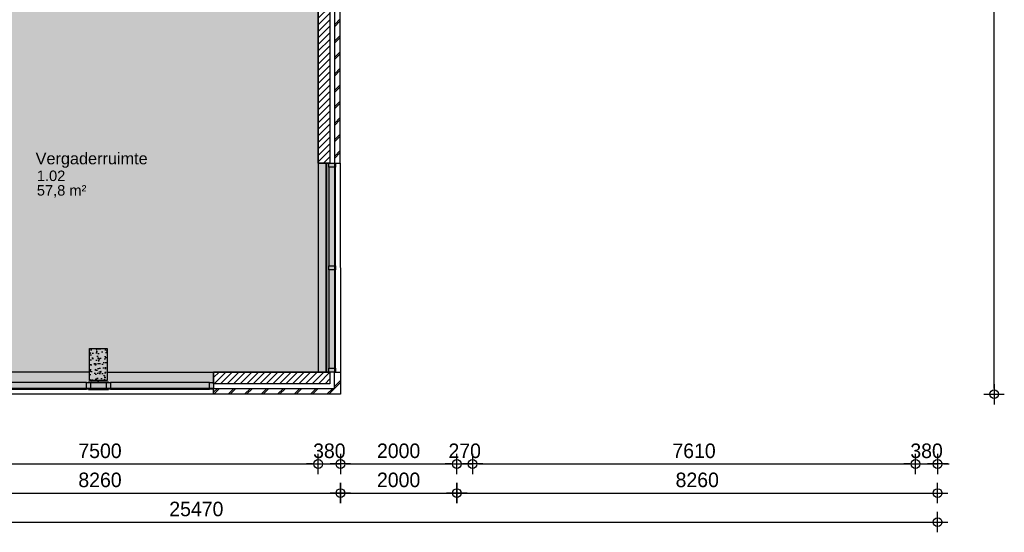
# Model space of a CAD drawing. Header units: millimetres. Extents: x 19739 to 200370, y 9101 to 232948.
# Tile 13 of 39: x 144977 to 161892, y 27171 to 35985. Entities that reach past the tile are written whole.
import ezdxf

# ---------------------------------------------------------------- set-up
doc = ezdxf.new("R2010")
doc.units = ezdxf.units.MM
doc.header["$LTSCALE"] = 100
for name, color, linetype in [('_TEKST', 7, 'Continuous'), ('ALG18', 1, 'Continuous'), ('BET25', 2, 'Continuous'), ('HATCH', 1, 'Continuous'), ('INRICHTING', 1, 'Continuous'), ('KOZ18', 1, 'Continuous'), ('KOZ25', 2, 'Continuous'), ('MAAT', 1, 'Continuous'), ('MET18', 1, 'Continuous'), ('MET25', 2, 'Continuous'), ('VVO Gebruiksruimten', 21, 'Continuous')]:
    doc.layers.add(name, color=color, linetype=linetype)
doc.layers.add('HULP', color=7, linetype='Continuous', plot=False)
doc.styles.add('Arial', font='ARIAL.TTF')
doc.styles.add('TSFONT', font='tsfont.shx')
doc.dimstyles.new('MS-100', dxfattribs={"dimscale": 100, "dimtxt": 2.5, "dimasz": 1, "dimexe": 2, "dimexo": 3, "dimgap": 1, "dimtad": 1, "dimdec": 0, "dimzin": 1, "dimdsep": 46, "dimtxsty": 'TSFONT', "dimblk": 'CIRKEL', "dimcen": 1, "dimse1": 1, "dimse2": 1, "dimclrd": 1, "dimclre": 1, "dimclrt": 3, "dimadec": 0, "dimazin": 0, "dimtfac": 1.2, "dimtdec": 0, "dimtix": 1, "dimtmove": 2, "dimatfit": 3, "dimldrblk": 'CIRKEL', "dimfxl": 0, "dimtolj": 1, "dimtzin": 1, "dimarcsym": 0})

# ---------------------------------------------------------------- blocks, each defined once
blk = doc.blocks.new('1eVerdieping')
at = {"layer": 'HATCH'}
h = blk.add_hatch(dxfattribs=at)
h.set_pattern_fill('METSELWERK', color=256, style=0)
h.set_pattern_definition([(45, (42389.6, -8174.43), (-141.4214, 141.4214), []), (45, (42989.6, -8174.43), (-141.4214, 141.4214), [])])
h.paths.add_polyline_path([(44020, -164), (42390, -164), (42390, -8174), (42770, -8174), (42770, -8074), (42490, -8074), (42490, -264), (44020, -264), (44020, -242)])
h.paths.add_polyline_path([(46891, -164), (45258, -164), (45258, -264), (46891, -264), (46891, -242)])
h.paths.add_polyline_path([(50647, -164), (48129, -164), (48129, -264), (50547, -264), (50547, -4204), (50647, -4204)])
h.paths.add_polyline_path([(50650, -7794), (50550, -7794), (50550, -8074), (48470, -8074), (48470, -8088), (48470, -8174), (50650, -8174)])
h = blk.add_hatch(dxfattribs=at)
h.set_pattern_fill('ANSI31', color=256, scale=25, style=0)
h.set_pattern_definition([(45, (42569.59, -7994.426), (-56.1266, 56.1266), [])])
h.paths.add_polyline_path([(44020, -294), (42570, -294), (42570, -7994), (42770, -7994), (42770, -434), (44020, -434)])
h.paths.add_polyline_path([(46891, -294), (45258, -294), (45258, -356), (45258, -434), (46190, -434), (46190, -544), (46630, -544), (46630, -434), (46891, -434)])
h.paths.add_polyline_path([(50470, -294), (48129, -294), (48129, -356), (48129, -434), (50270, -434), (50270, -4204), (50470, -4204)])
h.paths.add_polyline_path([(50470, -7794), (50450, -7794), (48470, -7794), (48470, -7994), (50470, -7994)])
h = blk.add_hatch(dxfattribs=at)
h.set_pattern_fill('AR-CONC', color=256, style=0)
h.set_pattern_definition([(50, (46339.59, -7939.43), (182.185, -15.94), [19.05, -209.55]), (355, (46339.59, -7939.43), (-35.243, 191.057), [15.24, -167.64]), (100.45, (46354.77, -7940.75), (146.94, 175.117), [16.19, -178.09]), (46.184, (46339.6, -7888.63), (271.08, -42.04), [28.575, -314.325]), (96.636, (46362.18, -7892.13), (237.4, 247.43), [24.285, -267.135]), (351.184, (46339.6, -7888.63), (237.4, 247.43), [22.86, -251.46]), (21, (46364.99, -7901.33), (151.615, -102.266), [19.05, -209.55]), (326, (46364.99, -7901.33), (61.8, 184.19), [15.24, -167.64]), (71.45, (46377.63, -7909.85), (213.416, 81.923), [16.19, -178.09]), (37.5, (46339.59, -7939.426), (3.0886, 84.555), [0, -165.608, 0, -170.18, 0, -168.275]), (7.5, (46339.59, -7939.43), (66.82, 100.18), [0, -97.028, 0, -161.798, 0, -64.135]), (327.5, (46282.95, -7939.426), (135.5906, -5.729), [0, -63.5, 0, -198.12, 0, -262.89]), (317.5, (46257.55, -7939.43), (148.13, 25.426), [0, -82.55, 0, -131.572, 0, -186.69])])
h.paths.add_polyline_path([(46640, -7389), (46340, -7389), (46340, -7939), (46640, -7939)])
at = {"layer": 'BET25'}
blk.add_lwpolyline([(46640, -7939), (46340, -7939), (46340, -7389), (46640, -7389)], close=True, dxfattribs=at)
at = {"layer": 'INRICHTING'}
for p, q in [((50400, -4204), (50400, -7794)), ((50410, -4204), (50410, -7794))]:
    blk.add_line(p, q, dxfattribs=at)
at = {"layer": 'KOZ18'}
for p, q in [((50450, -4273), (50450, -5965)), ((50550, -4273), (50550, -5965)), ((50564, -5965), (50564, -4273)), ((50450, -6034), (50450, -7725)), ((50550, -6034), (50550, -7725)), ((50564, -7725), (50564, -6034)), ((46288, -7974), (44608, -7974)), ((46288, -8074), (44608, -8074)), ((44608, -8088), (46288, -8088)), ((48401, -7974), (46701, -7974)), ((47551, -8074), (46701, -8074)), ((46701, -8088), (48401, -8088)), ((48401, -8074), (47551, -8074))]:
    blk.add_line(p, q, dxfattribs=at)
at = {"layer": 'KOZ25'}
for points in [[(50450, -4204), (50564, -4204), (50564, -4273), (50450, -4273)], [(50450, -5965), (50564, -5965), (50564, -6034), (50450, -6034)], [(50450, -7725), (50564, -7725), (50564, -7794), (50450, -7794)], [(46357, -7974), (46357, -8088), (46288, -8088), (46288, -7974)], [(46666, -7969), (46322, -7969), (46322, -7974), (46666, -7974)], [(46666, -8089), (46322, -8089), (46322, -8094), (46666, -8094)], [(46701, -7974), (46701, -8088), (46632, -8088), (46632, -7974)], [(48470, -7974), (48470, -8088), (48401, -8088), (48401, -7974)]]:
    blk.add_lwpolyline(points, close=True, dxfattribs=at)
at = {"layer": 'MET18'}
for p, q in [((50647, -4204), (50650, -7794)), ((48470, -8174), (42770, -8174))]:
    blk.add_line(p, q, dxfattribs=at)
for points in [[(50547, -264), (50547, -4204), (50647, -4204), (50647, -164), (48129, -164), (48129, -264)], [(48470, -8074), (50550, -8074), (50550, -7794), (50650, -7794), (50650, -8174), (48470, -8174)]]:
    blk.add_lwpolyline(points, close=True, dxfattribs=at)
at = {"layer": 'MET25'}
for p, q in [((50270, -4204), (50270, -7794)), ((46340, -7794), (42770, -7794)), ((46640, -7794), (48470, -7794))]:
    blk.add_line(p, q, dxfattribs=at)
for points in [[(48129, -294), (50470, -294), (50470, -4204), (50270, -4204), (50270, -434), (48129, -434)], [(50470, -7794), (50470, -7994), (48470, -7994), (48470, -7794)]]:
    blk.add_lwpolyline(points, close=True, dxfattribs=at)
at = {"layer": 'KOZ25', "insert": (45413, -4022), "char_height": 200, "width": 1511.78, "attachment_point": 1, "style": 'Arial'}
blk.add_mtext('Vergaderruimte', dxfattribs=at)
blk = doc.blocks.new('CIRKEL')
for p, q in [((0, -1.75), (0, 1.75)), ((-1.75, 0), (1.75, 0))]:
    blk.add_line(p, q)
blk.add_circle((0, 0), 0.75)
blk = doc.blocks.new('*D281')
at = {"layer": 'Defpoints', "color": 0}
for p in [(135277, 29546), (160747, 28646), (160747, 27346)]:
    blk.add_point(p, dxfattribs=at)
at = {"layer": 'MAAT', "color": 1, "lineweight": -2}
blk.add_line((135377, 27346), (160647, 27346), dxfattribs=at)
at = {"layer": 'MAAT', "color": 1, "lineweight": -2, "xscale": 100, "yscale": 100, "zscale": 100, "rotation": 180}
blk.add_blockref('CIRKEL', (135277, 27346), dxfattribs=at)
at = {"layer": 'MAAT', "color": 1, "lineweight": -2, "xscale": 100, "yscale": 100, "zscale": 100}
blk.add_blockref('CIRKEL', (160747, 27346), dxfattribs=at)
at = {"layer": 'MAAT', "color": 3, "insert": (148012, 27571), "char_height": 250, "attachment_point": 5, "style": 'TSFONT'}
blk.add_mtext('\\A1;25470', dxfattribs=at)
blk = doc.blocks.new('*D284')
at = {"layer": 'Defpoints', "color": 0}
for p in [(150487, 28346), (142227, 28046), (150487, 27846)]:
    blk.add_point(p, dxfattribs=at)
at = {"layer": 'MAAT', "color": 1, "lineweight": -2}
blk.add_line((142327, 27846), (150387, 27846), dxfattribs=at)
at = {"layer": 'MAAT', "color": 1, "lineweight": -2, "xscale": 100, "yscale": 100, "zscale": 100, "rotation": 180}
blk.add_blockref('CIRKEL', (142227, 27846), dxfattribs=at)
at = {"layer": 'MAAT', "color": 1, "lineweight": -2, "xscale": 100, "yscale": 100, "zscale": 100}
blk.add_blockref('CIRKEL', (150487, 27846), dxfattribs=at)
at = {"layer": 'MAAT', "color": 3, "insert": (146357, 28071), "char_height": 250, "attachment_point": 5, "style": 'TSFONT'}
blk.add_mtext('\\A1;8260', dxfattribs=at)
blk = doc.blocks.new('*D285')
at = {"layer": 'Defpoints', "color": 0}
for p in [(150487, 28346), (152487, 28346), (152487, 27846)]:
    blk.add_point(p, dxfattribs=at)
at = {"layer": 'MAAT', "color": 1, "lineweight": -2}
blk.add_line((150587, 27846), (152387, 27846), dxfattribs=at)
at = {"layer": 'MAAT', "color": 1, "lineweight": -2, "xscale": 100, "yscale": 100, "zscale": 100, "rotation": 180}
blk.add_blockref('CIRKEL', (150487, 27846), dxfattribs=at)
at = {"layer": 'MAAT', "color": 1, "lineweight": -2, "xscale": 100, "yscale": 100, "zscale": 100}
blk.add_blockref('CIRKEL', (152487, 27846), dxfattribs=at)
at = {"layer": 'MAAT', "color": 3, "insert": (151487, 28071), "char_height": 250, "attachment_point": 5, "style": 'TSFONT'}
blk.add_mtext('\\A1;2000', dxfattribs=at)
blk = doc.blocks.new('*D286')
at = {"layer": 'Defpoints', "color": 0}
for p in [(152487, 28346), (160747, 28346), (160747, 27846)]:
    blk.add_point(p, dxfattribs=at)
at = {"layer": 'MAAT', "color": 1, "lineweight": -2}
blk.add_line((152587, 27846), (160647, 27846), dxfattribs=at)
at = {"layer": 'MAAT', "color": 1, "lineweight": -2, "xscale": 100, "yscale": 100, "zscale": 100, "rotation": 180}
blk.add_blockref('CIRKEL', (152487, 27846), dxfattribs=at)
at = {"layer": 'MAAT', "color": 1, "lineweight": -2, "xscale": 100, "yscale": 100, "zscale": 100}
blk.add_blockref('CIRKEL', (160747, 27846), dxfattribs=at)
at = {"layer": 'MAAT', "color": 3, "insert": (156617, 28071), "char_height": 250, "attachment_point": 5, "style": 'TSFONT'}
blk.add_mtext('\\A1;8260', dxfattribs=at)
blk = doc.blocks.new('*D289')
at = {"layer": 'Defpoints', "color": 0}
for p in [(142607, 28346), (150107, 28346), (150107, 28346)]:
    blk.add_point(p, dxfattribs=at)
at = {"layer": 'MAAT', "color": 1, "lineweight": -2}
blk.add_line((142707, 28346), (150007, 28346), dxfattribs=at)
at = {"layer": 'MAAT', "color": 1, "lineweight": -2, "xscale": 100, "yscale": 100, "zscale": 100, "rotation": 180}
blk.add_blockref('CIRKEL', (142607, 28346), dxfattribs=at)
at = {"layer": 'MAAT', "color": 1, "lineweight": -2, "xscale": 100, "yscale": 100, "zscale": 100}
blk.add_blockref('CIRKEL', (150107, 28346), dxfattribs=at)
at = {"layer": 'MAAT', "color": 3, "insert": (146357, 28571), "char_height": 250, "attachment_point": 5, "style": 'TSFONT'}
blk.add_mtext('\\A1;7500', dxfattribs=at)
blk = doc.blocks.new('*D290')
at = {"layer": 'Defpoints', "color": 0}
for p in [(150107, 28346), (150487, 28346), (150487, 28346)]:
    blk.add_point(p, dxfattribs=at)
at = {"layer": 'MAAT', "color": 1, "lineweight": -2}
for p, q in [((150007, 28346), (149907, 28346)), ((150107, 28346), (150487, 28346)), ((150587, 28346), (150687, 28346))]:
    blk.add_line(p, q, dxfattribs=at)
at = {"layer": 'MAAT', "color": 1, "lineweight": -2, "xscale": 100, "yscale": 100, "zscale": 100}
blk.add_blockref('CIRKEL', (150107, 28346), dxfattribs=at)
at = {"layer": 'MAAT', "color": 1, "lineweight": -2, "xscale": 100, "yscale": 100, "zscale": 100, "rotation": 180}
blk.add_blockref('CIRKEL', (150487, 28346), dxfattribs=at)
at = {"layer": 'MAAT', "color": 3, "insert": (150297, 28571), "char_height": 250, "attachment_point": 5, "style": 'TSFONT'}
blk.add_mtext('\\A1;380', dxfattribs=at)
blk = doc.blocks.new('*D291')
at = {"layer": 'Defpoints', "color": 0}
for p in [(150487, 28346), (152487, 28346), (152487, 28346)]:
    blk.add_point(p, dxfattribs=at)
at = {"layer": 'MAAT', "color": 1, "lineweight": -2}
blk.add_line((150587, 28346), (152387, 28346), dxfattribs=at)
at = {"layer": 'MAAT', "color": 1, "lineweight": -2, "xscale": 100, "yscale": 100, "zscale": 100, "rotation": 180}
blk.add_blockref('CIRKEL', (150487, 28346), dxfattribs=at)
at = {"layer": 'MAAT', "color": 1, "lineweight": -2, "xscale": 100, "yscale": 100, "zscale": 100}
blk.add_blockref('CIRKEL', (152487, 28346), dxfattribs=at)
at = {"layer": 'MAAT', "color": 3, "insert": (151487, 28571), "char_height": 250, "attachment_point": 5, "style": 'TSFONT'}
blk.add_mtext('\\A1;2000', dxfattribs=at)
blk = doc.blocks.new('*D292')
at = {"layer": 'Defpoints', "color": 0}
for p in [(152487, 28346), (152757, 28346), (152757, 28346)]:
    blk.add_point(p, dxfattribs=at)
at = {"layer": 'MAAT', "color": 1, "lineweight": -2}
for p, q in [((152387, 28346), (152287, 28346)), ((152487, 28346), (152757, 28346)), ((152857, 28346), (152957, 28346))]:
    blk.add_line(p, q, dxfattribs=at)
at = {"layer": 'MAAT', "color": 1, "lineweight": -2, "xscale": 100, "yscale": 100, "zscale": 100}
blk.add_blockref('CIRKEL', (152487, 28346), dxfattribs=at)
at = {"layer": 'MAAT', "color": 1, "lineweight": -2, "xscale": 100, "yscale": 100, "zscale": 100, "rotation": 180}
blk.add_blockref('CIRKEL', (152757, 28346), dxfattribs=at)
at = {"layer": 'MAAT', "color": 3, "insert": (152622, 28571), "char_height": 250, "attachment_point": 5, "style": 'TSFONT'}
blk.add_mtext('\\A1;270', dxfattribs=at)
blk = doc.blocks.new('*D293')
at = {"layer": 'Defpoints', "color": 0}
for p in [(152757, 28346), (160367, 28346), (160367, 28346)]:
    blk.add_point(p, dxfattribs=at)
at = {"layer": 'MAAT', "color": 1, "lineweight": -2}
blk.add_line((152857, 28346), (160267, 28346), dxfattribs=at)
at = {"layer": 'MAAT', "color": 1, "lineweight": -2, "xscale": 100, "yscale": 100, "zscale": 100, "rotation": 180}
blk.add_blockref('CIRKEL', (152757, 28346), dxfattribs=at)
at = {"layer": 'MAAT', "color": 1, "lineweight": -2, "xscale": 100, "yscale": 100, "zscale": 100}
blk.add_blockref('CIRKEL', (160367, 28346), dxfattribs=at)
at = {"layer": 'MAAT', "color": 3, "insert": (156562, 28571), "char_height": 250, "attachment_point": 5, "style": 'TSFONT'}
blk.add_mtext('\\A1;7610', dxfattribs=at)
blk = doc.blocks.new('*D294')
at = {"layer": 'Defpoints', "color": 0}
for p in [(160367, 28346), (160747, 28346), (160747, 28346)]:
    blk.add_point(p, dxfattribs=at)
at = {"layer": 'MAAT', "color": 1, "lineweight": -2}
for p, q in [((160267, 28346), (160167, 28346)), ((160367, 28346), (160747, 28346)), ((160847, 28346), (160947, 28346))]:
    blk.add_line(p, q, dxfattribs=at)
at = {"layer": 'MAAT', "color": 1, "lineweight": -2, "xscale": 100, "yscale": 100, "zscale": 100}
blk.add_blockref('CIRKEL', (160367, 28346), dxfattribs=at)
at = {"layer": 'MAAT', "color": 1, "lineweight": -2, "xscale": 100, "yscale": 100, "zscale": 100, "rotation": 180}
blk.add_blockref('CIRKEL', (160747, 28346), dxfattribs=at)
at = {"layer": 'MAAT', "color": 3, "insert": (160557, 28571), "char_height": 250, "attachment_point": 5, "style": 'TSFONT'}
blk.add_mtext('\\A1;380', dxfattribs=at)
blk = doc.blocks.new('*D297')
at = {"layer": 'Defpoints', "color": 0}
for p in [(156417, 51562), (161717, 51562), (150487, 29546)]:
    blk.add_point(p, dxfattribs=at)
at = {"layer": 'MAAT', "color": 1, "lineweight": -2}
blk.add_line((161717, 29646), (161717, 51462), dxfattribs=at)
at = {"layer": 'MAAT', "color": 1, "lineweight": -2, "xscale": 100, "yscale": 100, "zscale": 100}
for p, rotation in [((161717, 51562), 90), ((161717, 29546), 270)]:
    blk.add_blockref('CIRKEL', p, dxfattribs=dict(at, rotation=rotation))
at = {"layer": 'MAAT', "color": 3, "insert": (161492, 40554), "char_height": 250, "attachment_point": 5, "rotation": 90, "style": 'TSFONT'}
blk.add_mtext('\\A1;22016', dxfattribs=at)

msp = doc.modelspace()

# ---------------------------------------------------------------- hatches: boundary and pattern name
at = {"layer": 'VVO Gebruiksruimten'}
msp.add_hatch(color=256, dxfattribs=at).paths.add_polyline_path([(142607.3, 37286.1), (150107.3, 37286.1), (150107.3, 33516.1), (150387.3, 33516.1), (150387.3, 29926.1), (148307.3, 29926.1), (148307.3, 29646.1), (146469.3, 29646.1), (146194.3, 29646.1), (142607.3, 29646.1)])

# ---------------------------------------------------------------- linework, layer by layer
at = {"layer": 'HULP'}
msp.add_lwpolyline([(142607.3, 37286.1), (150107.3, 37286.1), (150107.3, 33516.1), (150387.3, 33516.1), (150387.3, 29926.1), (148307.3, 29926.1), (148307.3, 29646.1), (146469.3, 29646.1), (146469.3, 29646.1), (146194.3, 29646.1), (146194.3, 29646.1), (142607.3, 29646.1)], close=True, dxfattribs=at)

# ---------------------------------------------------------------- block references
at = {"layer": 'ALG18'}
msp.add_blockref('1eVerdieping', (99837.7, 37720.5), dxfattribs=at)

# ---------------------------------------------------------------- texts
at = {"layer": '_TEKST', "style": 'Arial'}
for s, p in [('1.02', (145271.7, 33211)), ('57,8 m²', (145271.7, 32961))]:
    msp.add_text(s, height=180, dxfattribs=at).set_placement(p)

# ---------------------------------------------------------------- dimensions: what is measured, and where the dimension line sits
at = {"layer": 'MAAT'}
dim = msp.add_linear_dim(base=(161717.3, 51562.1), p1=(150487.3, 29546.1), p2=(156417.3, 51562.1), angle=90, dimstyle='MS-100', dxfattribs=at)
dim.commit()
dim.dimension.update_dxf_attribs({"geometry": '*D297', "text_midpoint": (161492.3, 40554.1)})
for base, p1, p2, picture, middle in [((160747.3, 27346.1), (135277.3, 29546.1), (160747.3, 28646.1), '*D281', (148012.3, 27571.1)), ((150107.3, 28346.1), (142607.3, 28346.1), (150107.3, 28346.1), '*D289', (146357.3, 28571.1)), ((150487.3, 28346.1), (150107.3, 28346.1), (150487.3, 28346.1), '*D290', (150297.3, 28571.1)), ((152487.3, 28346.1), (150487.3, 28346.1), (152487.3, 28346.1), '*D291', (151487.3, 28571.1)), ((152757.3, 28346.1), (152487.3, 28346.1), (152757.3, 28346.1), '*D292', (152622.3, 28571.1)), ((160367.3, 28346.1), (152757.3, 28346.1), (160367.3, 28346.1), '*D293', (156562.3, 28571.1)), ((160747.3, 28346.1), (160367.3, 28346.1), (160747.3, 28346.1), '*D294', (160557.3, 28571.1)), ((150487.3, 27846.1), (142227.3, 28046.1), (150487.3, 28346.1), '*D284', (146357.3, 28071.1)), ((152487.3, 27846.1), (150487.3, 28346.1), (152487.3, 28346.1), '*D285', (151487.3, 28071.1)), ((160747.3, 27846.1), (152487.3, 28346.1), (160747.3, 28346.1), '*D286', (156617.3, 28071.1))]:
    dim = msp.add_linear_dim(base=base, p1=p1, p2=p2, dimstyle='MS-100', dxfattribs=at)
    dim.commit()
    dim.dimension.update_dxf_attribs({"geometry": picture, "text_midpoint": middle})

doc.saveas('drawing.dxf')
